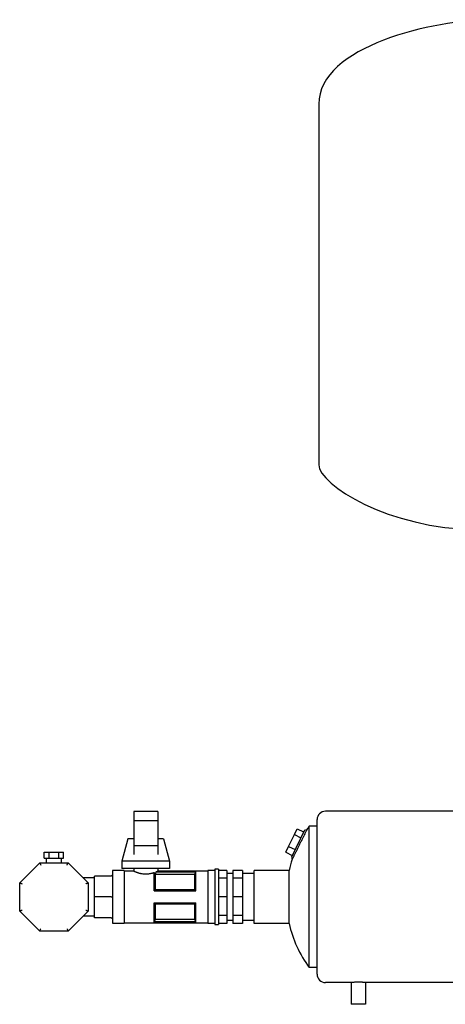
# Model space of a CAD drawing. Header units: millimetres. Extents: x 10 to 1871, y 6 to 886.
# Tile 1 of 8: x 10 to 366, y 61 to 886. Entities that reach past the tile are written whole.
import ezdxf

# ---------------------------------------------------------------- set-up
doc = ezdxf.new("R2010")
doc.units = ezdxf.units.MM

msp = doc.modelspace()

# ---------------------------------------------------------------- linework, layer by layer
at = {"color": 7, "linetype": 'Continuous', "lineweight": 25}
for p, q in [((260.24, 815.51), (260.24, 513.51)), ((125.24, 223.02), (105.24, 223.02)), ((105.24, 223.02), (105.24, 215.02)), ((125.24, 223.02), (125.24, 215.02)), ((387.24, 223.12), (265.84, 223.12)), ((125.24, 215.02), (105.24, 215.02)), ((105.24, 215.02), (105.24, 194.15)), ((125.24, 215.02), (125.24, 194.15)), ((258.84, 86.62), (258.84, 216.12)), ((248.25, 207.2), (237.29, 184.73)), ((239.78, 203.53), (242.19, 208.46)), ((242.19, 208.46), (247.58, 205.83)), ((248.25, 207.2), (250.37, 207.93)), ((252.28, 92.12), (252.28, 210.62)), ((258.17, 210.62), (252.28, 210.62)), ((258.84, 210.85), (258.17, 210.62)), ((100.24, 200.02), (95.24, 181.27)), ((105.24, 200.02), (100.24, 200.02)), ((130.24, 200.02), (125.24, 200.02)), ((130.24, 200.02), (135.24, 181.27)), ((234.98, 193.67), (239.78, 203.53)), ((239.78, 203.53), (245.18, 200.9)), ((125.24, 194.15), (105.24, 194.15)), ((105.24, 194.15), (105.24, 186.78)), ((125.24, 194.15), (125.24, 186.78)), ((232.57, 188.74), (234.98, 193.67)), ((234.98, 193.67), (240.37, 191.04)), ((30.15, 183.77), (30.15, 188.77)), ((30.15, 188.77), (34.2, 188.77)), ((30.15, 183.77), (34.2, 183.77)), ((31.89, 183.77), (31.89, 180.02)), ((34.2, 183.77), (34.2, 188.77)), ((34.2, 188.77), (42.28, 188.77)), ((34.2, 183.77), (42.28, 183.77)), ((42.28, 183.77), (42.28, 188.77)), ((42.28, 188.77), (46.32, 188.77)), ((42.28, 183.77), (46.32, 183.77)), ((44.59, 180.02), (44.59, 183.77)), ((46.32, 183.77), (46.32, 188.77)), ((232.57, 188.74), (237.96, 186.11)), ((237.29, 184.73), (237.93, 182.88)), ((9.59, 163.23), (26.37, 180.02)), ((26.37, 180.02), (50.1, 180.02)), ((50.1, 180.02), (66.89, 163.23)), ((97.24, 173.52), (87.24, 173.52)), ((87.24, 173.52), (87.24, 151.37)), ((135.24, 181.27), (95.24, 181.27)), ((95.24, 181.27), (95.24, 175.02)), ((135.24, 175.02), (95.24, 175.02)), ((97.24, 173.52), (97.24, 151.37)), ((105.24, 175.02), (105.24, 173.02)), ((125.24, 175.02), (125.24, 173.02)), ((135.24, 181.27), (135.24, 175.02)), ((173.24, 173.52), (167.24, 173.52)), ((167.24, 173.52), (167.24, 151.37)), ((176.24, 174.52), (173.24, 174.52)), ((173.24, 174.52), (173.24, 151.37)), ((176.24, 174.52), (176.24, 151.37)), ((183.24, 173.61), (176.24, 173.61)), ((183.24, 173.61), (183.24, 167.09)), ((196.24, 173.61), (188.24, 173.61)), ((188.24, 173.61), (188.24, 167.09)), ((196.24, 173.61), (196.24, 167.09)), ((206.24, 129.12), (206.24, 173.62)), ((235.34, 173.62), (206.24, 173.62)), ((235.34, 129.12), (235.34, 173.62)), ((72.24, 167.24), (62.88, 167.24)), ((86.24, 168.87), (72.24, 168.87)), ((72.24, 151.37), (72.24, 168.87)), ((105.24, 173.02), (97.24, 173.02)), ((122.24, 156.37), (122.24, 171.8)), ((123.17, 170.05), (123.17, 157.45)), ((156.3, 170.05), (123.18, 170.05)), ((123.9, 172.43), (157.24, 172.43)), ((123.9, 172.43), (123.9, 172.37)), ((123.9, 172.37), (157.21, 172.37)), ((167.24, 173.02), (125.24, 173.02)), ((156.3, 157.45), (156.3, 170.05)), ((157.24, 156.37), (157.24, 172.43)), ((183.24, 167.09), (176.24, 167.09)), ((188.24, 170.84), (183.24, 170.84)), ((183.24, 167.09), (183.24, 151.37)), ((196.24, 167.09), (188.24, 167.09)), ((188.24, 167.09), (188.24, 151.37)), ((206.24, 170.84), (196.24, 170.84)), ((196.24, 167.09), (196.24, 151.37)), ((9.59, 139.5), (9.59, 163.23)), ((66.89, 163.23), (66.89, 139.5)), ((123.17, 157.45), (156.3, 157.45)), ((86.24, 151.37), (72.24, 151.37)), ((72.24, 133.87), (72.24, 151.37)), ((87.24, 151.37), (87.24, 129.22)), ((97.24, 151.37), (97.24, 129.22)), ((122.24, 156.37), (157.24, 156.37)), ((167.24, 151.37), (167.24, 129.22)), ((173.24, 151.37), (173.24, 128.22)), ((176.24, 151.37), (176.24, 128.22)), ((183.24, 151.37), (176.24, 151.37)), ((183.24, 151.37), (183.24, 135.64)), ((196.24, 151.37), (188.24, 151.37)), ((188.24, 151.37), (188.24, 135.64)), ((196.24, 151.37), (196.24, 135.64)), ((122.24, 146.37), (157.24, 146.37)), ((122.24, 130.3), (122.24, 146.37)), ((123.17, 145.29), (123.17, 132.68)), ((156.3, 145.29), (123.17, 145.29)), ((156.3, 132.68), (156.3, 145.29)), ((157.24, 130.3), (157.24, 146.37)), ((26.37, 122.72), (9.59, 139.5)), ((66.89, 139.5), (50.1, 122.72)), ((62.88, 135.49), (72.24, 135.49)), ((86.24, 133.87), (72.24, 133.87)), ((123.17, 132.68), (156.3, 132.68)), ((183.24, 135.64), (176.24, 135.64)), ((183.24, 135.64), (183.24, 129.12)), ((196.24, 135.64), (188.24, 135.64)), ((188.24, 135.64), (188.24, 129.12)), ((196.24, 135.64), (196.24, 129.12)), ((87.24, 129.22), (97.24, 129.22)), ((97.24, 129.72), (167.24, 129.72)), ((122.24, 130.3), (157.24, 130.3)), ((157.21, 130.36), (122.26, 130.36)), ((167.24, 129.22), (173.24, 129.22)), ((173.24, 128.22), (176.24, 128.22)), ((183.24, 129.12), (176.24, 129.12)), ((183.24, 131.89), (188.24, 131.89)), ((196.24, 129.12), (188.24, 129.12)), ((196.24, 131.89), (206.24, 131.89)), ((235.34, 129.12), (206.24, 129.12)), ((50.1, 122.72), (26.37, 122.72)), ((258.84, 92.12), (252.28, 92.12)), ((287.44, 79.62), (265.84, 79.62)), ((287.44, 79.62), (287.44, 61.37)), ((432.84, 79.62), (299.44, 79.62)), ((299.44, 79.62), (299.44, 61.37)), ((299.44, 61.37), (287.44, 61.37))]:
    msp.add_line(p, q, dxfattribs=at)
at = {"color": 7, "linetype": 'Continuous', "lineweight": 25, "flags": 128}
for points in [[(157.21, 172.37), (157.22, 172.4), (157.24, 172.43)], [(122.26, 130.36), (122.25, 130.33), (122.24, 130.3)], [(157.24, 130.3), (157.22, 130.34), (157.21, 130.36)]]:
    msp.add_lwpolyline(points, dxfattribs=at)
at = {"color": 7, "linetype": 'Continuous', "lineweight": 25}
for centre, radius, start, end in [((265.84, 216.12), 7, 90, 180), ((332.84, 151.37), 100, 143.66538, 145.55283), ((332.84, 151.37), 100, 161.63195, 167.14409), ((332.84, 151.37), 100, 192.85591, 216.33462), ((265.84, 86.62), 7, 180, 270)]:
    msp.add_arc(centre, radius, start, end, dxfattribs=at)
for points in [[(405.24, 886.37), (356.78, 886.37), (260.24, 864.2), (260.24, 815.51)], [(260.24, 513.51), (260.24, 496.94), (319.18, 459.37), (392.54, 459.37)], [(123.18, 170.05), (123.17, 170.05), (123.17, 170.05), (123.17, 170.05)], [(123.18, 170.05), (123.44, 170.79), (123.68, 171.56), (123.9, 172.37)]]:
    msp.add_open_spline(points, degree=3, dxfattribs=at)
for points, knots in [([(250.37, 207.93), (250.37, 207.93), (250.36, 207.91), (250.32, 207.83), (250.29, 207.77), (250.21, 207.61), (250.16, 207.51), (250.05, 207.27), (249.98, 207.13), (249.74, 206.66), (249.55, 206.27), (249.21, 205.59), (249.09, 205.35), (248.83, 204.83), (248.69, 204.55), (248.26, 203.68), (247.95, 203.05), (247.44, 202.03), (247.26, 201.67), (246.9, 200.95), (246.72, 200.58), (246.16, 199.45), (245.77, 198.67), (245.17, 197.45), (244.97, 197.04), (244.56, 196.23), (244.36, 195.82), (243.95, 195.01), (243.75, 194.6), (243.35, 193.78), (243.14, 193.37), (242.54, 192.16), (242.15, 191.38), (241.4, 189.87), (241.04, 189.13), (240.53, 188.11), (240.37, 187.78), (240.05, 187.14), (239.9, 186.84), (239.46, 185.96), (239.21, 185.44), (238.87, 184.76), (238.76, 184.55), (238.57, 184.16), (238.48, 183.99), (238.25, 183.52), (238.13, 183.28), (237.97, 182.96), (237.93, 182.88), (237.93, 182.88)], [0, 0, 0, 0, 0.03125, 0.03125, 0.0625, 0.0625, 0.09375, 0.09375, 0.125, 0.125, 0.1875, 0.1875, 0.21875, 0.21875, 0.25, 0.25, 0.3125, 0.3125, 0.34375, 0.34375, 0.375, 0.375, 0.4375, 0.4375, 0.46875, 0.46875, 0.5, 0.5, 0.53125, 0.53125, 0.5625, 0.5625, 0.625, 0.625, 0.6875, 0.6875, 0.71875, 0.71875, 0.75, 0.75, 0.8125, 0.8125, 0.84375, 0.84375, 0.875, 0.875, 0.9375, 0.9375, 1, 1, 1, 1]), ([(258.84, 210.42), (258.63, 210.49), (258.46, 210.53), (258.23, 210.6), (258.17, 210.62), (258.17, 210.62)], [0, 0, 0, 0, 0.5, 0.5, 1, 1, 1, 1]), ([(26.37, 180.02), (26.37, 180.02), (26.39, 179.97), (26.47, 179.78), (26.53, 179.63), (26.69, 179.23), (26.79, 179), (26.99, 178.51), (27.1, 178.25), (27.2, 178.02)], [0, 0, 0, 0, 0.25, 0.25, 0.5, 0.5, 0.75, 0.75, 1, 1, 1, 1]), ([(49.28, 178.02), (49.37, 178.25), (49.48, 178.51), (49.68, 179), (49.78, 179.23), (49.94, 179.63), (50.01, 179.78), (50.09, 179.97), (50.1, 180.02), (50.1, 180.02)], [0, 0, 0, 0, 0.25, 0.25, 0.5, 0.5, 0.75, 0.75, 1, 1, 1, 1]), ([(87.24, 169.87), (87.24, 169.75), (87.22, 169.62), (87.12, 169.37), (87.04, 169.26), (86.85, 169.06), (86.73, 168.98), (86.48, 168.89), (86.35, 168.87), (86.24, 168.87)], [0, 0, 0, 0, 0.25, 0.25, 0.5, 0.5, 0.75, 0.75, 1, 1, 1, 1]), ([(105.24, 173.02), (105.24, 173.02), (105.24, 173.01), (105.25, 173.01), (105.27, 173), (105.3, 172.98), (105.34, 172.97), (105.39, 172.95), (105.45, 172.92), (105.51, 172.89), (105.59, 172.86), (105.77, 172.77), (106.16, 172.6), (106.75, 172.36), (107.33, 172.13), (107.8, 171.96), (108.31, 171.78), (108.94, 171.57), (109.68, 171.35), (110.51, 171.14), (111.52, 170.91), (112.73, 170.72), (114.19, 170.58), (115.66, 170.55), (117.12, 170.64), (118.55, 170.84), (119.66, 171.06), (120.52, 171.28), (121.08, 171.43), (121.66, 171.61), (122.02, 171.73), (122.24, 171.8)], [0, 0, 0, 0, 0.012172, 0.02441, 0.036716, 0.049094, 0.061544, 0.074069, 0.08667, 0.099351, 0.112113, 0.124958, 0.184027, 0.249948, 0.278925, 0.312673, 0.34383, 0.375003, 0.421247, 0.462878, 0.499909, 0.564614, 0.624766, 0.686851, 0.749672, 0.809034, 0.874776, 0.904092, 0.937246, 0.96139, 1, 1, 1, 1]), ([(122.24, 171.8), (122.29, 171.7), (122.4, 171.49), (122.56, 171.18), (122.72, 170.88), (122.88, 170.59), (123.02, 170.32), (123.12, 170.14), (123.17, 170.05)], [0, 0, 0, 0, 0.17663, 0.349212, 0.517791, 0.682415, 0.843133, 1, 1, 1, 1]), ([(123.9, 172.43), (123.95, 172.45), (124.05, 172.49), (124.19, 172.55), (124.32, 172.61), (124.43, 172.66), (124.54, 172.7), (124.64, 172.75), (124.74, 172.79), (124.82, 172.83), (124.92, 172.87), (125.02, 172.92), (125.12, 172.96), (125.19, 172.99), (125.23, 173.01), (125.23, 173.01), (125.24, 173.02)], [0, 0, 0, 0, 0.05947, 0.117924, 0.175368, 0.231805, 0.28724, 0.341679, 0.395126, 0.447588, 0.49907, 0.601197, 0.7023, 0.802431, 0.901646, 1, 1, 1, 1]), ([(156.3, 170.05), (156.4, 170.3), (156.59, 170.81), (156.89, 171.58), (157.1, 172.1), (157.21, 172.37)], [0, 0, 0, 0, 0.322025, 0.655352, 1, 1, 1, 1]), ([(9.59, 163.23), (9.59, 163.23), (9.63, 163.22), (9.82, 163.13), (9.98, 163.07), (10.37, 162.91), (10.6, 162.81), (11.1, 162.61), (11.35, 162.5), (11.59, 162.4)], [0, 0, 0, 0, 0.25, 0.25, 0.5, 0.5, 0.75, 0.75, 1, 1, 1, 1]), ([(64.89, 162.4), (65.12, 162.5), (65.38, 162.61), (65.87, 162.81), (66.11, 162.91), (66.5, 163.07), (66.65, 163.13), (66.84, 163.22), (66.89, 163.23), (66.89, 163.23)], [0, 0, 0, 0, 0.25, 0.25, 0.5, 0.5, 0.75, 0.75, 1, 1, 1, 1]), ([(123.17, 157.45), (123.07, 157.33), (122.88, 157.09), (122.58, 156.73), (122.37, 156.49), (122.24, 156.37)], [0, 0, 0, 0, 0.322025, 0.655352, 1, 1, 1, 1]), ([(157.24, 156.37), (157.05, 156.55), (156.74, 156.91), (156.45, 157.27), (156.3, 157.45)], [0, 0, 0, 0, 0.512726, 1, 1, 1, 1]), ([(86.24, 151.37), (86.35, 151.37), (86.48, 151.37), (86.73, 151.37), (86.85, 151.37), (87.04, 151.37), (87.12, 151.37), (87.22, 151.37), (87.24, 151.37), (87.24, 151.37)], [0, 0, 0, 0, 0.25, 0.25, 0.5, 0.5, 0.75, 0.75, 1, 1, 1, 1]), ([(9.59, 139.5), (9.59, 139.5), (9.63, 139.52), (9.82, 139.6), (9.98, 139.66), (10.37, 139.82), (10.6, 139.92), (11.1, 140.12), (11.35, 140.23), (11.59, 140.33)], [0, 0, 0, 0, 0.25, 0.25, 0.5, 0.5, 0.75, 0.75, 1, 1, 1, 1]), ([(64.89, 140.33), (65.12, 140.23), (65.38, 140.12), (65.87, 139.92), (66.11, 139.82), (66.5, 139.66), (66.65, 139.6), (66.84, 139.52), (66.89, 139.5), (66.89, 139.5)], [0, 0, 0, 0, 0.25, 0.25, 0.5, 0.5, 0.75, 0.75, 1, 1, 1, 1]), ([(122.24, 146.37), (122.42, 146.18), (122.73, 145.82), (123.03, 145.46), (123.17, 145.29)], [0, 0, 0, 0, 0.512726, 1, 1, 1, 1]), ([(156.3, 145.29), (156.4, 145.4), (156.59, 145.64), (156.89, 146), (157.1, 146.24), (157.21, 146.37)], [0, 0, 0, 0, 0.322025, 0.655352, 1, 1, 1, 1]), ([(86.24, 133.87), (86.35, 133.87), (86.48, 133.84), (86.73, 133.75), (86.85, 133.67), (87.04, 133.48), (87.12, 133.36), (87.22, 133.11), (87.24, 132.98), (87.24, 132.87)], [0, 0, 0, 0, 0.25, 0.25, 0.5, 0.5, 0.75, 0.75, 1, 1, 1, 1]), ([(123.17, 132.68), (123.07, 132.43), (122.88, 131.92), (122.58, 131.15), (122.37, 130.63), (122.26, 130.36)], [0, 0, 0, 0, 0.322025, 0.655352, 1, 1, 1, 1]), ([(157.21, 130.36), (157.05, 130.76), (156.74, 131.53), (156.45, 132.3), (156.3, 132.68)], [0, 0, 0, 0, 0.512726, 1, 1, 1, 1]), ([(26.37, 122.72), (26.37, 122.72), (26.39, 122.76), (26.47, 122.95), (26.53, 123.11), (26.69, 123.5), (26.79, 123.73), (26.99, 124.23), (27.1, 124.48), (27.2, 124.72)], [0, 0, 0, 0, 0.25, 0.25, 0.5, 0.5, 0.75, 0.75, 1, 1, 1, 1]), ([(49.28, 124.72), (49.37, 124.48), (49.48, 124.23), (49.68, 123.73), (49.78, 123.5), (49.94, 123.11), (50.01, 122.95), (50.09, 122.76), (50.1, 122.72), (50.1, 122.72)], [0, 0, 0, 0, 0.25, 0.25, 0.5, 0.5, 0.75, 0.75, 1, 1, 1, 1]), ([(299.44, 79.62), (299.44, 79.62), (299.4, 79.62), (299.28, 79.63), (299.24, 79.63), (299.12, 79.64), (298.99, 79.65), (298.82, 79.66), (298.64, 79.68), (298.54, 79.69), (298.21, 79.71), (297.96, 79.72), (297.41, 79.76), (297.1, 79.77), (296.45, 79.8), (296.1, 79.82), (295.56, 79.84), (295.37, 79.84), (294.99, 79.85), (294.8, 79.85), (294.23, 79.86), (293.84, 79.87), (293.05, 79.87), (292.65, 79.86), (292.08, 79.85), (291.89, 79.85), (291.51, 79.84), (291.32, 79.84), (290.78, 79.82), (290.43, 79.8), (289.78, 79.77), (289.47, 79.76), (288.92, 79.73), (288.67, 79.71), (288.34, 79.69), (288.24, 79.68), (288.05, 79.66), (287.97, 79.66), (287.75, 79.64), (287.63, 79.63), (287.48, 79.62), (287.44, 79.62), (287.44, 79.62)], [0, 0, 0, 0, 0.0625, 0.0625, 0.09375, 0.09375, 0.125, 0.15625, 0.15625, 0.1875, 0.1875, 0.25, 0.25, 0.3125, 0.3125, 0.375, 0.375, 0.40625, 0.40625, 0.4375, 0.4375, 0.5, 0.5, 0.5625, 0.5625, 0.59375, 0.59375, 0.625, 0.625, 0.6875, 0.6875, 0.75, 0.75, 0.8125, 0.8125, 0.84375, 0.84375, 0.875, 0.875, 0.9375, 0.9375, 1, 1, 1, 1])]:
    msp.add_open_spline(points, degree=3, knots=knots, dxfattribs=at)

doc.saveas('drawing.dxf')
